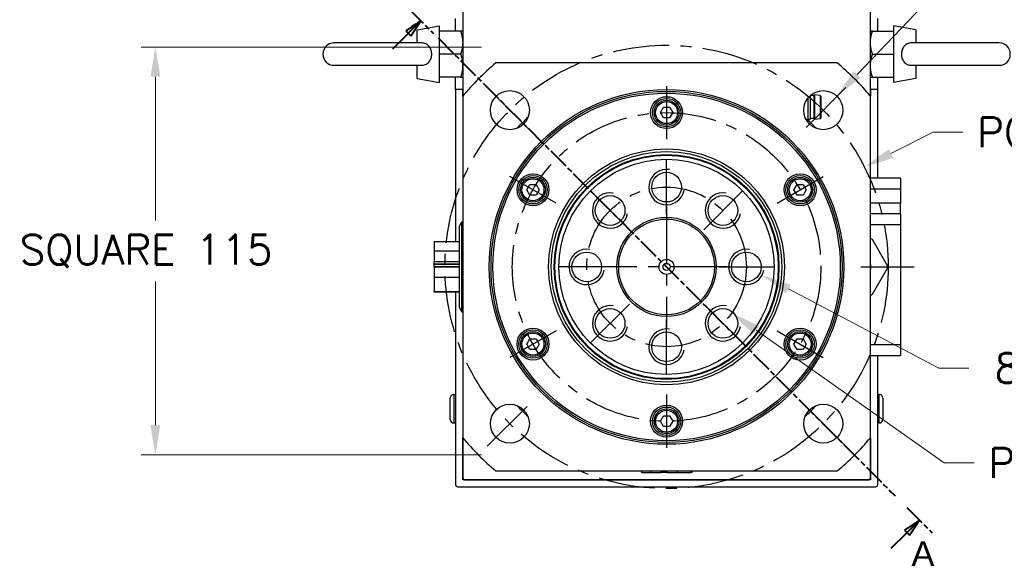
# Model space of a CAD drawing. Extents: x 24607 to 26292, y 14771 to 15959.
# Tile 4 of 20: x 25871 to 26148, y 15117 to 15268. Entities that reach past the tile are written whole.
import ezdxf

# ---------------------------------------------------------------- set-up
doc = ezdxf.new("R2010")
doc.units = 0
doc.header["$LTSCALE"] = 25.4
doc.linetypes.add('CENTER', pattern=[2, 1.25, -0.25, 0.25, -0.25])
doc.linetypes.add('CHAIN', pattern=[0.3543, 0.2362, -0.0295, 0.0591, -0.0295])
doc.layers.get('0').update_dxf_attribs({"linetype": 'CONTINUOUS'})
doc.layers.get('Defpoints').update_dxf_attribs({"linetype": 'CONTINUOUS'})
doc.layers.add('ATA-CENTER', color=133, linetype='CENTER')
doc.layers.add('ATA-DIM', color=252, linetype='CONTINUOUS', lineweight=25)
doc.layers.add('ATA-SECTION', color=3, linetype='CHAIN', lineweight=40)
doc.styles.get("Standard").update_dxf_attribs({"font": 'simplex.shx'})
doc.styles.add('주 문자 (ISO)', font='arial.ttf')
doc.dimstyles.new('ata_A1', dxfattribs={"dimtxt": 4.2, "dimasz": 4.2, "dimexe": 2, "dimexo": 2, "dimgap": 2, "dimtad": 0, "dimtih": 1, "dimtoh": 1, "dimdec": 6, "dimdsep": 46, "dimtxsty": 'Standard', "dimcen": 0, "dimclrd": 252, "dimclre": 252, "dimclrt": 4, "dimadec": 6, "dimazin": 2, "dimtfac": 1, "dimtdec": 6, "dimtofl": 0, "dimtmove": 0, "dimatfit": 3, "dimfxl": 0, "dimtolj": 1, "dimtzin": 0, "dimlwd": 0, "dimlwe": 0, "dimarcsym": 0})

# ---------------------------------------------------------------- blocks, each defined once
blk = doc.blocks.new('*D18962')
at = {"layer": 'ATA-DIM', "color": 252, "lineweight": 0}
for p, q in [((26129.93, 15170.28), (26087.47, 15192.56)), ((26138.34, 15170.28), (26129.93, 15170.28))]:
    blk.add_line(p, q, dxfattribs=at)
at = {"layer": 'ATA-DIM', "color": 252}
blk.add_solid([(26088.12, 15193.8), (26086.82, 15191.32), (26080.04, 15196.46)], dxfattribs=at)
at = {"layer": 'Defpoints', "color": 0}
for p in [(26071.18, 15201.11), (26080.04, 15196.46)]:
    blk.add_point(p, dxfattribs=at)
at = {"layer": 'ATA-DIM', "color": 4, "ltscale": 0.2, "insert": (26195.13, 15170.28), "char_height": 8.4, "attachment_point": 5}
blk.add_mtext('8-M10x1.5 DP25', dxfattribs=at)
blk = doc.blocks.new('*D18961')
at = {"layer": 'ATA-DIM', "color": 252, "lineweight": 0}
for p, q in [((26128.32, 15275.51), (26106.89, 15253.04)), ((26136.74, 15275.51), (26128.32, 15275.51))]:
    blk.add_line(p, q, dxfattribs=at)
at = {"layer": 'ATA-DIM', "color": 252}
blk.add_solid([(26105.88, 15254), (26107.91, 15252.07), (26101.1, 15246.96)], dxfattribs=at)
at = {"layer": 'Defpoints', "color": 0}
for p in [(26101.1, 15246.96), (26093.51, 15239)]:
    blk.add_point(p, dxfattribs=at)
at = {"layer": 'ATA-DIM', "color": 4, "ltscale": 0.2, "insert": (26178.92, 15275.51), "char_height": 8.4, "attachment_point": 5}
blk.add_mtext('4-%%c11 THRU', dxfattribs=at)
blk = doc.blocks.new('*D18952')
at = {"layer": 'ATA-DIM', "color": 252, "lineweight": 0}
for p, q in [((26131.44, 15143.53), (26078.36, 15180.97)), ((26139.84, 15143.53), (26131.44, 15143.53))]:
    blk.add_line(p, q, dxfattribs=at)
at = {"layer": 'ATA-DIM', "color": 252}
blk.add_solid([(26079.17, 15182.12), (26077.55, 15179.83), (26071.5, 15185.81)], dxfattribs=at)
at = {"layer": 'Defpoints', "color": 0}
for p in [(26034.72, 15211.75), (26071.5, 15185.81)]:
    blk.add_point(p, dxfattribs=at)
at = {"layer": 'ATA-DIM', "color": 4, "ltscale": 0.2, "insert": (26143.84, 15147.73), "char_height": 8.4, "attachment_point": 1}
blk.add_mtext('\\A1;PCD %%c45', dxfattribs=at)
blk = doc.blocks.new('*D18950')
at = {"layer": 'ATA-DIM', "color": 252, "lineweight": 0}
for p, q in [((26000.95, 15260.78), (25904.94, 15260.78)), ((25908.94, 15252.38), (25908.94, 15211.86)), ((25908.94, 15154.18), (25908.94, 15194.71)), ((26000.95, 15145.78), (25904.94, 15145.78))]:
    blk.add_line(p, q, dxfattribs=at)
at = {"layer": 'ATA-DIM', "color": 252}
for points in [[(25910.34, 15252.38), (25907.54, 15252.38), (25908.94, 15260.78)], [(25907.54, 15154.18), (25910.34, 15154.18), (25908.94, 15145.78)]]:
    blk.add_solid(points, dxfattribs=at)
at = {"layer": 'Defpoints', "color": 0}
for p in [(26004.95, 15260.78), (25908.94, 15145.78), (26004.95, 15145.78)]:
    blk.add_point(p, dxfattribs=at)
at = {"layer": 'ATA-DIM', "color": 4, "ltscale": 0.2, "insert": (25870.68, 15207.86), "char_height": 8.4, "attachment_point": 1}
blk.add_mtext('\\A1;SQUARE 115', dxfattribs=at)
blk = doc.blocks.new('*D18951')
at = {"layer": 'ATA-DIM', "color": 252, "lineweight": 0}
for p, q in [((26128.3, 15236.75), (26116.4, 15230.74)), ((26136.7, 15236.75), (26128.3, 15236.75))]:
    blk.add_line(p, q, dxfattribs=at)
at = {"layer": 'ATA-DIM', "color": 252}
blk.add_solid([(26115.77, 15231.99), (26117.03, 15229.49), (26108.9, 15226.96)], dxfattribs=at)
at = {"layer": 'Defpoints', "color": 0}
for p in [(26108.9, 15226.96), (25997.32, 15170.61)]:
    blk.add_point(p, dxfattribs=at)
at = {"layer": 'ATA-DIM', "color": 4, "ltscale": 0.2, "insert": (26140.7, 15240.95), "char_height": 8.4, "attachment_point": 1}
blk.add_mtext('\\A1;PCD %%c125', dxfattribs=at)

msp = doc.modelspace()

# ---------------------------------------------------------------- linework, layer by layer
for p, q in [((25995.6083778, 15378.2832859), (25995.6083778, 15246.9366866)), ((26110.6083778, 15246.9366866), (26110.6083778, 15378.2832859)), ((25993.6083778, 15265.2832859), (25993.6083778, 15268.7832859)), ((26112.6083778, 15268.7832859), (26112.6083778, 15265.2832859)), ((25982.8083778, 15265.6724259), (25989.1083778, 15266.7832859)), ((25982.8083778, 15261.9332859), (25982.8083778, 15265.6724259)), ((25989.1083778, 15250.7832859), (25989.1083778, 15266.7832859)), ((25995.0278213, 15265.2832859), (25989.1083778, 15265.2832859)), ((26111.1889344, 15265.2832859), (26117.1083778, 15265.2832859)), ((26123.4083778, 15265.6724259), (26117.1083778, 15266.7832859)), ((26117.1083778, 15266.7832859), (26117.1083778, 15250.7832859)), ((26123.4083778, 15265.6724259), (26123.4083778, 15261.9332859)), ((25983.9701258, 15261.9332859), (25959.3083778, 15261.9332859)), ((26146.9083778, 15261.9332859), (26122.2466299, 15261.9332859)), ((25995.0278213, 15258.7832859), (25989.1083778, 15258.7832859)), ((26101.2617786, 15256.2832859), (26004.9549771, 15256.2832859)), ((26111.1889344, 15258.7832859), (26117.1083778, 15258.7832859)), ((25959.3083778, 15255.6332859), (25983.9701258, 15255.6332859)), ((25982.8083778, 15251.8941459), (25982.8083778, 15255.6332859)), ((26122.2466299, 15255.6332859), (26146.9083778, 15255.6332859)), ((26123.4083778, 15255.6332859), (26123.4083778, 15251.8941459)), ((25982.8083778, 15251.8941459), (25989.1083778, 15250.7832859)), ((25995.0278213, 15252.2832859), (25989.1083778, 15252.2832859)), ((25993.6083778, 15248.7832859), (25993.6083778, 15252.2832859)), ((26111.1889344, 15252.2832859), (26117.1083778, 15252.2832859)), ((26112.6083778, 15252.2832859), (26112.6083778, 15248.7832859)), ((26123.4083778, 15251.8941459), (26117.1083778, 15250.7832859)), ((25993.6083778, 15248.7832859), (25993.6083778, 15205.8722431)), ((25995.6083778, 15248.7832859), (25993.6083778, 15248.7832859)), ((25995.6083778, 15246.9366866), (25995.6083778, 15248.7832859)), ((26110.6083778, 15248.7832859), (26110.6083778, 15246.9366866)), ((26112.6083778, 15248.7832859), (26110.6083778, 15248.7832859)), ((26112.6083778, 15248.7832859), (26112.6083778, 15223.7832859)), ((25995.6083778, 15246.9366866), (25995.6083778, 15150.6298852)), ((26092.9948778, 15246.397101), (26092.9948778, 15239.8332859)), ((26093.6083778, 15247.0521474), (26093.6083778, 15240.4467859)), ((26094.6083778, 15247.0832859), (26093.6430173, 15247.0832859)), ((26094.6083778, 15247.0832859), (26094.8583778, 15247.2832859)), ((26094.6083778, 15247.0832859), (26094.6083778, 15240.5832859)), ((26096.431094, 15247.1034917), (26094.8583778, 15247.2832859)), ((26094.8583778, 15247.2832859), (26094.8583778, 15240.3832859)), ((26096.431094, 15247.1034917), (26096.431094, 15240.5630802)), ((26096.6083778, 15246.9047859), (26096.6083778, 15240.7617859)), ((26110.6083778, 15150.6298852), (26110.6083778, 15246.9366866)), ((26051.376327, 15242.2832859), (26052.2423524, 15243.7832859)), ((26052.2423524, 15240.7832859), (26051.376327, 15242.2832859)), ((26052.2423524, 15243.7832859), (26053.9744032, 15243.7832859)), ((26053.9744032, 15243.7832859), (26054.8404286, 15242.2832859)), ((26054.8404286, 15242.2832859), (26053.9744032, 15240.7832859)), ((26053.9744032, 15240.7832859), (26052.2423524, 15240.7832859)), ((26092.4268886, 15240.4322859), (26093.5938778, 15240.4322859)), ((26092.9948778, 15239.8332859), (26092.7898838, 15239.8332859)), ((26093.6083778, 15240.4467859), (26092.9948778, 15239.8332859)), ((26094.6083778, 15240.5832859), (26093.6083778, 15240.5832859)), ((26094.6083778, 15240.5832859), (26094.8583778, 15240.3832859)), ((26096.431094, 15240.5630802), (26094.8583778, 15240.3832859)), ((26119.1083778, 15223.7832859), (26110.6083778, 15223.7832859)), ((26119.1083778, 15223.7832859), (26119.1083778, 15220.7832859)), ((26013.704222, 15220.5332859), (26014.5702474, 15222.0332859)), ((26014.5702474, 15219.0332859), (26013.704222, 15220.5332859)), ((26014.5702474, 15222.0332859), (26016.3022982, 15222.0332859)), ((26016.3022982, 15222.0332859), (26017.1683236, 15220.5332859)), ((26017.1683236, 15220.5332859), (26016.3022982, 15219.0332859)), ((26089.0484321, 15220.5332859), (26089.9144575, 15222.0332859)), ((26089.9144575, 15219.0332859), (26089.0484321, 15220.5332859)), ((26089.9144575, 15222.0332859), (26091.6465083, 15222.0332859)), ((26091.6465083, 15222.0332859), (26092.5125337, 15220.5332859)), ((26092.5125337, 15220.5332859), (26091.6465083, 15219.0332859)), ((26110.6083778, 15220.7832859), (26119.1083778, 15220.7832859)), ((26119.1083778, 15220.7832859), (26119.1083778, 15216.7832859)), ((26016.3022982, 15219.0332859), (26014.5702474, 15219.0332859)), ((26091.6465083, 15219.0332859), (26089.9144575, 15219.0332859)), ((26119.1083778, 15216.7832859), (26110.6083778, 15216.7832859)), ((26119.1083778, 15213.7832859), (26119.1083778, 15216.7832859)), ((26119.1083778, 15213.7832859), (26110.6083778, 15213.7832859)), ((26119.1083778, 15213.7832859), (26119.1083778, 15210.7832859)), ((25994.6083778, 15210.1084749), (25995.4021253, 15211.4832859)), ((25994.6083778, 15210.1084749), (25994.6083778, 15187.4580969)), ((25995.4021253, 15211.4832859), (25995.6083778, 15211.4832859)), ((25995.4021253, 15186.0832859), (25995.4021253, 15211.4832859)), ((26110.6083778, 15210.7832859), (26119.1083778, 15210.7832859)), ((26119.1083778, 15210.7832859), (26119.1083778, 15176.7832859)), ((26111.1083779, 15206.5775145), (26115.3583778, 15199.2162986)), ((25987.6083778, 15205.8722431), (25987.6083778, 15203.2493724)), ((25994.6083778, 15205.8722431), (25987.6083778, 15205.8722431)), ((25987.6083778, 15203.2493724), (25987.6083778, 15200.3156659)), ((25994.6083778, 15203.2493724), (25987.6083778, 15203.2493724)), ((25987.6083778, 15200.3156659), (25994.6083778, 15200.3156659)), ((25987.6083778, 15199.6688942), (25987.6083778, 15200.3156659)), ((25987.6083778, 15199.4873442), (25987.6083778, 15199.6688942)), ((25987.6083778, 15199.6688942), (25994.6083778, 15199.6688942)), ((25987.6083778, 15198.8405724), (25987.6083778, 15199.4873442)), ((25994.6083778, 15199.4873442), (25987.6083778, 15199.4873442)), ((25994.6083778, 15198.8405724), (25987.6083778, 15198.8405724)), ((25987.6083778, 15198.7259994), (25987.6083778, 15195.792293)), ((25994.6083778, 15198.7259994), (25987.6083778, 15198.7259994)), ((25993.6083778, 15198.8405724), (25993.6083778, 15198.7259994)), ((26115.3583778, 15198.3502732), (26111.1083779, 15190.9890573)), ((25994.6083778, 15195.792293), (25987.6083778, 15195.792293)), ((25987.6083778, 15195.792293), (25987.6083778, 15191.8758787)), ((25987.6083778, 15191.6943287), (25987.6083778, 15191.8758787)), ((25987.6083778, 15191.8758787), (25994.6083778, 15191.8758787)), ((25994.6083778, 15191.6943287), (25987.6083778, 15191.6943287)), ((25993.6083778, 15191.6943287), (25993.6083778, 15137.2832859)), ((25994.6083778, 15187.4580969), (25995.4021253, 15186.0832859)), ((25995.4021253, 15186.0832859), (25995.6083778, 15186.0832859)), ((26013.704222, 15177.0332859), (26014.5702474, 15178.5332859)), ((26014.5702474, 15178.5332859), (26016.3022982, 15178.5332859)), ((26016.3022982, 15178.5332859), (26017.1683236, 15177.0332859)), ((26089.0484321, 15177.0332859), (26089.9144575, 15178.5332859)), ((26089.9144575, 15178.5332859), (26091.6465083, 15178.5332859)), ((26091.6465083, 15178.5332859), (26092.5125337, 15177.0332859)), ((26014.5702474, 15175.5332859), (26013.704222, 15177.0332859)), ((26016.3022982, 15175.5332859), (26014.5702474, 15175.5332859)), ((26017.1683236, 15177.0332859), (26016.3022982, 15175.5332859)), ((26089.9144575, 15175.5332859), (26089.0484321, 15177.0332859)), ((26091.6465083, 15175.5332859), (26089.9144575, 15175.5332859)), ((26092.5125337, 15177.0332859), (26091.6465083, 15175.5332859)), ((26119.1083778, 15176.7832859), (26110.6083778, 15176.7832859)), ((26119.1083778, 15176.7832859), (26119.1083778, 15173.7832859)), ((26110.6083778, 15173.7832859), (26119.1083778, 15173.7832859)), ((26112.6083778, 15173.7832859), (26112.6083778, 15137.2832859)), ((25992.1083778, 15155.7832859), (25992.1083778, 15161.7832859)), ((25993.1083778, 15162.7832859), (25993.6083778, 15162.7832859)), ((25993.1083778, 15162.7832859), (25993.1083778, 15154.7832859)), ((26113.1083778, 15162.7832859), (26112.6083778, 15162.7832859)), ((26113.1083778, 15154.7832859), (26113.1083778, 15162.7832859)), ((26114.1083778, 15161.7832859), (26114.1083778, 15155.7832859)), ((26051.376327, 15155.2832859), (26052.2423524, 15156.7832859)), ((26052.2423524, 15156.7832859), (26053.9744032, 15156.7832859)), ((26053.9744032, 15156.7832859), (26054.8404286, 15155.2832859)), ((25993.1083778, 15154.7832859), (25993.6083778, 15154.7832859)), ((26052.2423524, 15153.7832859), (26051.376327, 15155.2832859)), ((26053.9744032, 15153.7832859), (26052.2423524, 15153.7832859)), ((26054.8404286, 15155.2832859), (26053.9744032, 15153.7832859)), ((26113.1083778, 15154.7832859), (26112.6083778, 15154.7832859)), ((25995.6083778, 15138.7832859), (25995.6083778, 15150.6298852)), ((25995.6083778, 15150.6298852), (25995.6083778, 15139.2832859)), ((26110.6083778, 15150.6298852), (26110.6083778, 15138.7832859)), ((26110.6083778, 15139.2832859), (26110.6083778, 15150.6298852)), ((26004.9549771, 15141.2832859), (26101.2617786, 15141.2832859)), ((26046.0194207, 15141.2832859), (26046.0194207, 15140.7832859)), ((26046.0194207, 15140.7832859), (26048.6422914, 15140.7832859)), ((26048.6422914, 15141.2832859), (26048.6422914, 15140.7832859)), ((26048.6422914, 15140.7832859), (26051.5759978, 15140.7832859)), ((26051.5759978, 15140.7832859), (26051.5759978, 15141.2832859)), ((26052.2227696, 15140.7832859), (26051.5759978, 15140.7832859)), ((26052.2227696, 15140.7832859), (26052.2227696, 15141.2832859)), ((26052.4043196, 15140.7832859), (26052.2227696, 15140.7832859)), ((26052.4043196, 15141.2832859), (26052.4043196, 15140.7832859)), ((26053.0510914, 15140.7832859), (26052.4043196, 15140.7832859)), ((26053.0510914, 15141.2832859), (26053.0510914, 15140.7832859)), ((26053.1656643, 15141.2832859), (26053.1656643, 15140.7832859)), ((26053.1656643, 15140.7832859), (26056.0993708, 15140.7832859)), ((26056.0993708, 15141.2832859), (26056.0993708, 15140.7832859)), ((26056.0993708, 15140.7832859), (26060.015785, 15140.7832859)), ((26060.015785, 15140.7832859), (26060.015785, 15141.2832859)), ((26060.197335, 15140.7832859), (26060.015785, 15140.7832859)), ((26060.197335, 15141.2832859), (26060.197335, 15140.7832859)), ((25994.1083778, 15136.7832859), (26112.1083778, 15136.7832859)), ((25996.1083778, 15138.7832859), (25995.6083778, 15139.2832859)), ((26110.6083778, 15138.7832859), (25995.6083778, 15138.7832859)), ((25996.1083778, 15138.7832859), (26110.1083778, 15138.7832859)), ((26110.6083778, 15139.2832859), (26110.1083778, 15138.7832859))]:
    msp.add_line(p, q)
for centre, radius in [((26053.1083778, 15198.7832859), 50), ((26008.914204, 15242.9774597), 5.5), ((26053.1083778, 15198.7832859), 49.5), ((26053.1083778, 15198.7832859), 49), ((26097.3025517, 15242.9774597), 5.5), ((26053.1083778, 15242.2832859), 4.5), ((26053.1083778, 15242.2832859), 4), ((26053.1083778, 15242.2832859), 3.5), ((26053.1083778, 15242.2832859), 3.1), ((26053.1083778, 15198.7832859), 33.25), ((26053.1083778, 15198.7832859), 32.500379), ((26053.1083778, 15198.7832859), 31.7), ((26053.1083778, 15198.7832859), 31.5), ((26053.1083778, 15198.7832859), 30.3452995), ((26015.4362728, 15220.5332859), 4.5), ((26015.4362728, 15220.5332859), 4), ((26015.4362728, 15220.5332859), 3.5), ((26015.4362728, 15220.5332859), 3.1), ((26053.1083778, 15221.2832859), 4.188), ((26090.7804829, 15220.5332859), 4.5), ((26090.7804829, 15220.5332859), 4), ((26090.7804829, 15220.5332859), 3.5), ((26090.7804829, 15220.5332859), 3.1), ((26037.1984753, 15214.6931885), 4.188), ((26069.0182804, 15214.6931885), 4.188), ((26053.1083778, 15198.7832859), 14), ((26053.1083778, 15198.7832859), 13.5), ((26030.6083778, 15198.7832859), 4.188), ((26053.1083778, 15198.7832859), 2.125), ((26075.6083778, 15198.7832859), 4.188), ((26053.1083778, 15198.7832859), 1), ((26037.1984753, 15182.8733833), 4.188), ((26069.0182804, 15182.8733833), 4.188), ((26015.4362728, 15177.0332859), 4.5), ((26090.7804829, 15177.0332859), 4.5), ((26015.4362728, 15177.0332859), 4), ((26015.4362728, 15177.0332859), 3.5), ((26015.4362728, 15177.0332859), 3.1), ((26053.1083778, 15176.2832859), 4.188), ((26090.7804829, 15177.0332859), 4), ((26090.7804829, 15177.0332859), 3.5), ((26090.7804829, 15177.0332859), 3.1), ((26008.914204, 15154.5891121), 5.5), ((26053.1083778, 15155.2832859), 4.5), ((26053.1083778, 15155.2832859), 4), ((26097.3025517, 15154.5891121), 5.5), ((26053.1083778, 15155.2832859), 3.5), ((26053.1083778, 15155.2832859), 3.1)]:
    msp.add_circle(centre, radius)
for centre, radius, start, end in [((25959.3083778, 15258.7832859), 3.15, 90, 270), ((26146.9083778, 15258.7832859), 3.15, 270, 90), ((26053.1083778, 15198.7832859), 75, 129.94450519, 140.05549481), ((26053.1083778, 15198.7832859), 75, 39.94450519, 50.05549481), ((26096.4083778, 15246.9047859), 0.2, 0, 83.478211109), ((26053.1083778, 15198.7832859), 57.5, 132.809946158, 137.190053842), ((26053.1083778, 15198.7832859), 57.5, 42.809946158, 45.819824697), ((26096.4083778, 15240.7617859), 0.2, 276.521788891, 0), ((26053.1083778, 15221.2832859), 5, 80, 350), ((26037.1984753, 15214.6931885), 5, 80, 350), ((26069.0182804, 15214.6931885), 5, 80, 350), ((26030.6083778, 15198.7832859), 5, 80, 350), ((26075.6083778, 15198.7832859), 5, 80, 350), ((26106.1083778, 15198.7832859), 4.625, 346.648815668, 13.351184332), ((26037.1984753, 15182.8733833), 5, 80, 350), ((26069.0182804, 15182.8733833), 5, 80, 350), ((26053.1083778, 15176.2832859), 5, 80, 350), ((25993.1083778, 15161.7832859), 1, 90, 180), ((26113.1083778, 15161.7832859), 1, 0, 90), ((26053.1083778, 15198.7832859), 57.5, 222.809946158, 227.190053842), ((26053.1083778, 15198.7832859), 57.5, 312.809946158, 317.190053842), ((25993.1083778, 15155.7832859), 1, 180, 270), ((26113.1083778, 15155.7832859), 1, 270, 0), ((26053.1083778, 15198.7832859), 75, 219.94450519, 230.05549481), ((26053.1083778, 15198.7832859), 75, 309.94450519, 320.05549481), ((25994.1083778, 15137.2832859), 0.5, 180, 270), ((26112.1083778, 15137.2832859), 0.5, 270, 0)]:
    msp.add_arc(centre, radius, start, end)
for points, weights in [([(25995.0278213, 15265.2832859), (25995.6083778, 15263.5416162), (25995.6083778, 15262.0332859)], [1.01001874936, 1.04314139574, 1]), ([(25995.6083778, 15265.2832859), (25995.6083778, 15265.2832859), (25995.0278213, 15265.2832859)], [1, 1.04314139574, 1.01001874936]), ([(26111.1889344, 15265.2832859), (26110.6083778, 15265.2832859), (26110.6083778, 15265.2832859)], [1.01001874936, 1.04314139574, 1]), ([(26110.6083778, 15262.0332859), (26110.6083778, 15263.5416162), (26111.1889344, 15265.2832859)], [1, 1.04314139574, 1.01001874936]), ([(25995.6083778, 15262.0332859), (25995.6083778, 15260.5249557), (25995.0278213, 15258.7832859)], [1, 1.04314139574, 1.01001874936]), ([(26111.1889344, 15258.7832859), (26110.6083778, 15260.5249557), (26110.6083778, 15262.0332859)], [1.01001874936, 1.04314139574, 1]), ([(25995.0278213, 15258.7832859), (25995.6083778, 15257.0416162), (25995.6083778, 15255.5332859)], [1.01001874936, 1.04314139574, 1]), ([(26110.6083778, 15255.5332859), (26110.6083778, 15257.0416162), (26111.1889344, 15258.7832859)], [1, 1.04314139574, 1.01001874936]), ([(25995.6083778, 15255.5332859), (25995.6083778, 15254.0249557), (25995.0278213, 15252.2832859)], [1, 1.04314139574, 1.01001874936]), ([(26111.1889344, 15252.2832859), (26110.6083778, 15254.0249557), (26110.6083778, 15255.5332859)], [1.01001874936, 1.04314139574, 1]), ([(25995.0278213, 15252.2832859), (25995.6083778, 15252.2832859), (25995.6083778, 15252.2832859)], [1.01001874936, 1.04314139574, 1]), ([(26110.6083778, 15252.2832859), (26110.6083778, 15252.2832859), (26111.1889344, 15252.2832859)], [1, 1.04314139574, 1.01001874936])]:
    msp.add_rational_spline(points, weights, degree=2)
for points, knots in [([(25983.9701214, 15255.6332741), (25984.0532287, 15255.6332775), (25984.1360975, 15255.6363825), (25984.5934589, 15255.6715003), (25984.9475434, 15255.7657978), (25985.613102, 15256.0981558), (25985.909023, 15256.3381142), (25986.3961801, 15256.9343519), (25986.5816571, 15257.2856532), (25986.8257393, 15258.0505909), (25986.8827843, 15258.4563408), (25986.8652215, 15259.2746824), (25986.7899755, 15259.6787626), (25986.5119429, 15260.423359), (25986.3136614, 15260.7577911), (25985.8160979, 15261.3077752), (25985.5262884, 15261.5229681), (25984.8594572, 15261.8303636), (25984.4926974, 15261.9144251), (25984.0612149, 15261.9323551), (25984.0156812, 15261.9332931), (25983.9701185, 15261.933303)], [-1.1220648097, -1.1220648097, -1.1220648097, -1.1220648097, -1.0965690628, -1.0965690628, -0.9807252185, -0.9807252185, -0.8586322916, -0.8586322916, -0.7353053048, -0.7353053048, -0.6127162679, -0.6127162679, -0.4893775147, -0.4893775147, -0.3679615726, -0.3679615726, -0.2521654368, -0.2521654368, -0.1335841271, -0.1335841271, -0.1196121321, -0.1196121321, -0.1196121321, -0.1196121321]), ([(26122.2466342, 15261.9332978), (26122.163527, 15261.9332943), (26122.0806582, 15261.9301894), (26121.6232967, 15261.8950715), (26121.2692122, 15261.800774), (26120.6036537, 15261.4684161), (26120.3077327, 15261.2284577), (26119.8205756, 15260.63222), (26119.6350986, 15260.2809186), (26119.3910164, 15259.5159809), (26119.3339714, 15259.1102311), (26119.3515342, 15258.2918894), (26119.4267802, 15257.8878092), (26119.7048128, 15257.1432128), (26119.9030943, 15256.8087808), (26120.4006578, 15256.2587967), (26120.6904673, 15256.0436038), (26121.3572985, 15255.7362082), (26121.7240583, 15255.6521468), (26122.1555408, 15255.6342168), (26122.2010745, 15255.6332787), (26122.2466371, 15255.6332689)], [-1.1220648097, -1.1220648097, -1.1220648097, -1.1220648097, -1.0965690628, -1.0965690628, -0.9807252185, -0.9807252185, -0.8586322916, -0.8586322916, -0.7353053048, -0.7353053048, -0.6127162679, -0.6127162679, -0.4893775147, -0.4893775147, -0.3679615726, -0.3679615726, -0.2521654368, -0.2521654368, -0.1335841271, -0.1335841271, -0.1196121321, -0.1196121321, -0.1196121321, -0.1196121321]), ([(26110.6083797, 15206.8661886), (26110.6508105, 15206.8416912), (26110.6925828, 15206.8175739), (26110.8526773, 15206.7251433), (26110.9803346, 15206.6514404), (26111.1083778, 15206.5775145)], [0.541100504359, 0.541100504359, 0.541100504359, 0.541100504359, 0.55523231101, 0.55523231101, 0.596558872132, 0.596558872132, 0.596558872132, 0.596558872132]), ([(26115.3583778, 15199.2162986), (26115.3583778, 15199.068447), (26115.3583778, 15198.9210411), (26115.3583778, 15198.6455307), (26115.3583778, 15198.4981249), (26115.3583778, 15198.3502732)], [0.513905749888, 0.513905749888, 0.513905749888, 0.513905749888, 0.55523231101, 0.55523231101, 0.596558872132, 0.596558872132, 0.596558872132, 0.596558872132]), ([(26111.1083778, 15190.9890573), (26110.9803346, 15190.9151315), (26110.8526773, 15190.8414285), (26110.6925828, 15190.7489979), (26110.6508105, 15190.7248807), (26110.6083797, 15190.7003832)], [0.513905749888, 0.513905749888, 0.513905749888, 0.513905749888, 0.55523231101, 0.55523231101, 0.569364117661, 0.569364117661, 0.569364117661, 0.569364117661])]:
    msp.add_open_spline(points, degree=3, knots=knots)
at = {"layer": 'ATA-CENTER', "ltscale": 0.5}
for p, q in [((26015.278165, 15236.6134987), (26002.550243, 15249.3414208)), ((26053.1083778, 15249.7832859), (26053.1083778, 15234.7832859)), ((26103.6665127, 15249.3414208), (26090.9385906, 15236.6134987)), ((26053.1083778, 15213.5952859), (26053.1083778, 15228.9712859)), ((26021.9314633, 15216.7832859), (26008.9410822, 15224.2832859)), ((26084.2852924, 15216.7832859), (26097.2756734, 15224.2832859)), ((26042.6347122, 15209.2569516), (26031.7622383, 15220.1294254)), ((26063.5820435, 15209.2569516), (26074.4545174, 15220.1294254)), ((26053.1083778, 15215.7832859), (26053.1083778, 15181.7832859)), ((26038.2963778, 15198.7832859), (26022.9203778, 15198.7832859)), ((26070.1083778, 15198.7832859), (26036.1083778, 15198.7832859)), ((26067.9203778, 15198.7832859), (26083.2963778, 15198.7832859)), ((26107.8996624, 15198.7832859), (26122.8996624, 15198.7832859)), ((26042.6347122, 15188.3096203), (26031.7622383, 15177.4371464)), ((26063.5820435, 15188.3096203), (26074.4545174, 15177.4371464)), ((26053.1083778, 15168.5952859), (26053.1083778, 15183.9712859)), ((26021.9314633, 15180.7832859), (26008.9410822, 15173.2832859)), ((26084.2852924, 15180.7832859), (26097.2756734, 15173.2832859)), ((26053.1083778, 15162.7832859), (26053.1083778, 15147.7832859)), ((26002.550243, 15148.2251511), (26015.278165, 15160.9530731)), ((26103.6665127, 15148.2251511), (26090.9385906, 15160.9530731))]:
    msp.add_line(p, q, dxfattribs=at)
for radius in [62.5, 43.5, 22.5]:
    msp.add_circle((26053.1083778, 15198.7832859), radius, dxfattribs=at)
at = {"layer": 'ATA-SECTION'}
for p, q in [((25980.2518754, 15271.7489463), (25987.3679234, 15264.6222366)), ((25983.8098994, 15268.1855915), (25979.5651426, 15265.360341)), ((25980.2717199, 15264.6527051), (25983.8098994, 15268.1855915)), ((25980.9782972, 15263.9450692), (25983.8098994, 15268.1855915)), ((25975.8869988, 15260.2745436), (25980.2717199, 15264.6527051)), ((25979.5651414, 15265.3603392), (25980.9782959, 15263.9450674)), ((25988.6495101, 15263.3387298), (26117.5672456, 15134.2278421)), ((26120.862415, 15130.9277356), (26127.978463, 15123.8010259)), ((26124.420439, 15127.3643807), (26120.1756823, 15124.5391303)), ((26120.8822595, 15123.8314944), (26124.420439, 15127.3643807)), ((26121.5888368, 15123.1238585), (26124.420439, 15127.3643807)), ((26116.4975384, 15119.4533329), (26120.8822595, 15123.8314944)), ((26120.1756823, 15124.5391303), (26121.5888368, 15123.1238585))]:
    msp.add_line(p, q, dxfattribs=at)
at = {"layer": 'ATA-SECTION', "flags": 128}
for points in [[(25980.9782966, 15263.9450667), (25983.8098987, 15268.1855938), (25979.565142, 15265.3603432), (25980.9782966, 15263.9450667)], [(26121.5888327, 15123.1238573), (26124.4204348, 15127.3643893), (26120.1756781, 15124.5391291), (26121.5888327, 15123.1238573)]]:
    msp.add_lwpolyline(points, dxfattribs=at)
at = {"layer": 'ATA-SECTION'}
for points in [[(25980.9782966, 15263.9450667), (25983.8098987, 15268.1855938), (25979.565142, 15265.3603432), (25980.9782966, 15263.9450667)], [(26121.5888327, 15123.1238573), (26124.4204348, 15127.3643893), (26120.1756781, 15124.5391291), (26121.5888327, 15123.1238573)]]:
    msp.add_solid(points, dxfattribs=at)

# ---------------------------------------------------------------- texts
at = {"layer": 'ATA-SECTION', "insert": (26122.1510656, 15114.4466774), "char_height": 6.9999999, "attachment_point": 7, "style": '주 문자 (ISO)'}
msp.add_mtext('A', dxfattribs=at)

# ---------------------------------------------------------------- dimensions: what is measured, and where the dimension line sits
at = {"layer": 'ATA-DIM'}
for p1, p2, text, override, picture, middle in [((26093.5074972, 15238.9965601), (26101.0976061, 15246.9583594), '4-<> THRU', {"dimscale": 2, "dimtp": 0.1, "dimtm": 0.1, "dimtfac": 0.71, "dimtdec": 3, "dimtolj": 0, "dimtzin": 8}, '*D18961', (26178.919279, 15275.5130873)), ((25997.3179848, 15170.6109229), (26108.8987709, 15226.955649), 'PCD <>', {"dimscale": 2, "dimdec": 3, "dimtol": 0, "dimlim": 0, "dimtp": 0, "dimtm": 0, "dimtfac": 0.857143, "dimtdec": 2, "dimtolj": 1, "dimtzin": 0}, '*D18951', (26170.8997196, 15236.7525072)), ((26034.721754, 15211.7517886), (26071.4950017, 15185.8147832), 'PCD <>', {"dimscale": 2, "dimdec": 3, "dimtol": 0, "dimlim": 0, "dimtp": 0, "dimtm": 0, "dimtfac": 0.857143, "dimtdec": 2, "dimtolj": 1, "dimtzin": 0}, '*D18952', (26170.8480707, 15143.5327564)), ((26071.1807037, 15201.1061508), (26080.036052, 15196.460421), '8-M10x1.5 DP25', {"dimscale": 2, "dimtp": 0.1, "dimtm": 0.1, "dimtfac": 0.71, "dimtdec": 3, "dimtolj": 0, "dimtzin": 8}, '*D18962', (26195.1322437, 15170.2836728))]:
    dim = msp.add_diameter_dim_2p(p1=p1, p2=p2, text=text, dimstyle='ata_A1', override=override, dxfattribs=at)
    dim.commit()
    dim.dimension.update_dxf_attribs({"geometry": picture, "text_midpoint": middle, "dimtype": 163})
dim = msp.add_linear_dim(base=(25908.9373696, 15145.7832859), p1=(26004.9549771, 15260.7832859), p2=(26004.9549771, 15145.7832859), angle=90, text='SQUARE <>', dimstyle='ata_A1', override={"dimscale": 2, "dimdec": 3, "dimtfac": 0.857143, "dimtdec": 2}, dxfattribs=at)
dim.commit()
dim.dimension.update_dxf_attribs({"geometry": '*D18950', "text_midpoint": (25908.9373696, 15203.2832859), "dimtype": 160})

doc.saveas('drawing.dxf')
